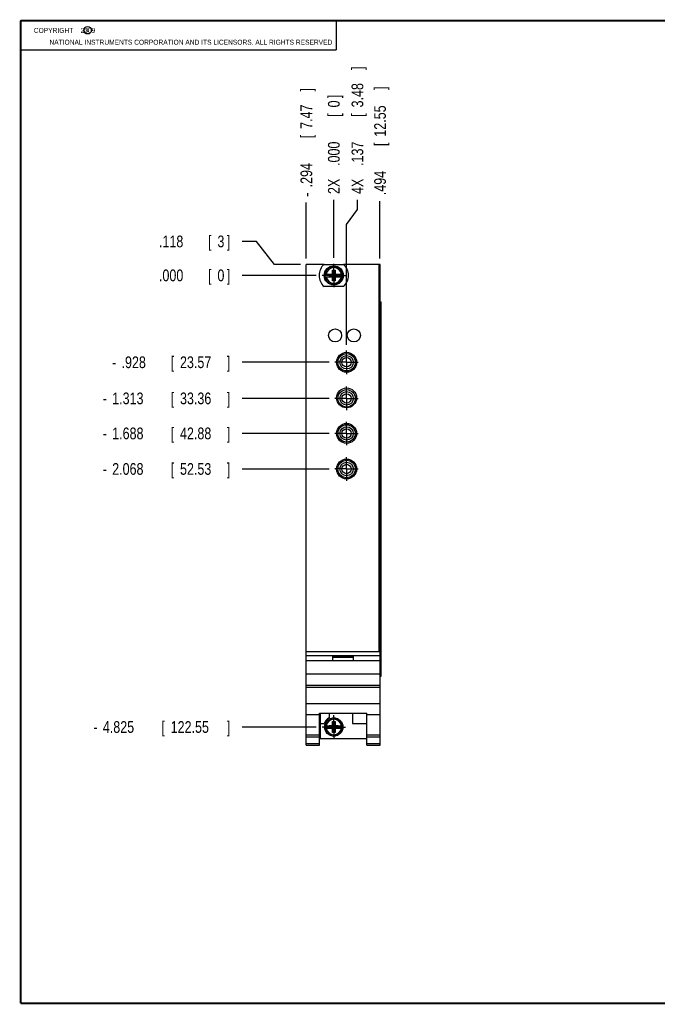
# Model space of a CAD drawing. Header units: inches. Extents: x 0.2 to 16.8, y 0.1 to 10.8.
# Tile 1 of 11: x 0.2 to 7.1, y 0.2 to 10.8. Entities that reach past the tile are written whole.
import ezdxf

# ---------------------------------------------------------------- set-up
doc = ezdxf.new("R2010")
doc.units = ezdxf.units.IN
doc.header["$LTSCALE"] = 0.935
doc.header["$MEASUREMENT"] = 0
doc.linetypes.add('CENTER', pattern=[0.6, 0.375, -0.075, 0.075, -0.075])
doc.layers.get('0').update_dxf_attribs({"linetype": 'CONTINUOUS'})
doc.layers.add('DEFAULT_1', color=7, linetype='CENTER')
doc.layers.add('DIMENSIONS', color=7, linetype='CONTINUOUS')
doc.styles.get("Standard").update_dxf_attribs({"font": 'txt', "width": 0.8})
doc.dimstyles.new('DIMSTYLE_1', dxfattribs={"dimtxt": 0.125, "dimasz": 0.18, "dimexe": 0.18, "dimexo": 0.0625, "dimgap": 0.09, "dimtad": 0, "dimtih": 1, "dimtoh": 1, "dimdec": 3, "dimzin": 4, "dimdsep": 46, "dimtxsty": 'STANDARD', "dimblk": '_FILLED', "dimblk1": '_FILLED', "dimblk2": '_FILLED', "dimcen": 0.09, "dimadec": 0, "dimazin": 0, "dimtp": 0.01, "dimtm": 0.01, "dimtfac": 1, "dimtdec": 3, "dimtofl": 0, "dimtmove": 0, "dimatfit": 3, "dimldrblk": '_FILLED', "dimfxl": 1, "dimtolj": 1, "dimtzin": 4, "dimarcsym": 0})

# ---------------------------------------------------------------- blocks, each defined once
blk = doc.blocks.new('*D0')
at = {"layer": 'DIMENSIONS', "color": 2, "linetype": 'CONTINUOUS'}
for p, q in [((2.77, 8.399), (2.617, 8.399)), ((2.965, 8.154), (2.77, 8.399)), ((3.242, 8.154), (2.965, 8.154))]:
    blk.add_line(p, q, dxfattribs=at)
at = {"layer": 'DIMENSIONS', "color": 2, "linetype": 'CONTINUOUS', "width": 0.8}
for s, p in [('.118', (1.729, 8.337)), ('[', (2.254, 8.337)), ('3', (2.354, 8.337)), (']', (2.454, 8.337))]:
    blk.add_text(s, height=0.125, dxfattribs=at).set_placement(p)
blk = doc.blocks.new('_FILLED')
at = {"color": 0, "linetype": 'BYBLOCK'}
blk.add_solid([(0, 0), (-1, 0.174), (-1, -0.174)], dxfattribs=at)
blk = doc.blocks.new('*D1')
at = {"layer": 'DIMENSIONS', "color": 2, "linetype": 'CONTINUOUS'}
blk.add_line((3.547, 7.108), (2.617, 7.108), dxfattribs=at)
at = {"layer": 'DIMENSIONS', "color": 2, "linetype": 'CONTINUOUS', "width": 0.8}
for s, p in [('.928', (1.329, 7.046)), ('[', (1.854, 7.046)), ('23.57', (1.954, 7.046)), (']', (2.454, 7.046)), ('-', (1.229, 7.046))]:
    blk.add_text(s, height=0.125, dxfattribs=at).set_placement(p)
blk = doc.blocks.new('*D2')
at = {"layer": 'DIMENSIONS', "color": 2, "linetype": 'CONTINUOUS'}
blk.add_line((3.547, 6.723), (2.617, 6.723), dxfattribs=at)
at = {"layer": 'DIMENSIONS', "color": 2, "linetype": 'CONTINUOUS', "width": 0.8}
for s, p in [('1.313', (1.229, 6.66)), ('[', (1.854, 6.66)), ('33.36', (1.954, 6.66)), (']', (2.454, 6.66)), ('-', (1.129, 6.66))]:
    blk.add_text(s, height=0.125, dxfattribs=at).set_placement(p)
blk = doc.blocks.new('*D3')
at = {"layer": 'DIMENSIONS', "color": 2, "linetype": 'CONTINUOUS'}
blk.add_line((3.547, 6.348), (2.617, 6.348), dxfattribs=at)
at = {"layer": 'DIMENSIONS', "color": 2, "linetype": 'CONTINUOUS', "width": 0.8}
for s, p in [('[', (1.854, 6.286)), (']', (2.454, 6.286)), ('-', (1.129, 6.286)), ('1.688', (1.229, 6.286)), ('42.88', (1.954, 6.286))]:
    blk.add_text(s, height=0.125, dxfattribs=at).set_placement(p)
blk = doc.blocks.new('*D4')
at = {"layer": 'DIMENSIONS', "color": 2, "linetype": 'CONTINUOUS'}
blk.add_line((3.547, 5.968), (2.617, 5.968), dxfattribs=at)
at = {"layer": 'DIMENSIONS', "color": 2, "linetype": 'CONTINUOUS', "width": 0.8}
for s, p in [('2.068', (1.229, 5.906)), ('[', (1.854, 5.906)), ('52.53', (1.954, 5.906)), (']', (2.454, 5.906)), ('-', (1.129, 5.906))]:
    blk.add_text(s, height=0.125, dxfattribs=at).set_placement(p)
blk = doc.blocks.new('*D5')
at = {"layer": 'DIMENSIONS', "color": 2, "linetype": 'CONTINUOUS'}
blk.add_line((3.41, 3.211), (2.617, 3.211), dxfattribs=at)
at = {"layer": 'DIMENSIONS', "color": 2, "linetype": 'CONTINUOUS', "width": 0.8}
for s, p in [('4.825', (1.129, 3.149)), ('[', (1.754, 3.149)), ('122.55', (1.854, 3.149)), (']', (2.454, 3.149)), ('-', (1.029, 3.149))]:
    blk.add_text(s, height=0.125, dxfattribs=at).set_placement(p)
blk = doc.blocks.new('*D6')
at = {"layer": 'DIMENSIONS', "color": 2, "linetype": 'CONTINUOUS'}
blk.add_line((3.41, 8.036), (2.617, 8.036), dxfattribs=at)
at = {"layer": 'DIMENSIONS', "color": 2, "linetype": 'CONTINUOUS', "width": 0.8}
for s, p in [('.000', (1.729, 7.974)), ('[', (2.254, 7.974)), ('0', (2.354, 7.974)), (']', (2.454, 7.974))]:
    blk.add_text(s, height=0.125, dxfattribs=at).set_placement(p)
blk = doc.blocks.new('*D7')
at = {"layer": 'DIMENSIONS', "color": 2, "linetype": 'CONTINUOUS'}
for p, q in [((3.851, 8.742), (3.851, 8.843)), ((3.735, 8.581), (3.851, 8.742)), ((3.735, 7.296), (3.735, 8.581))]:
    blk.add_line(p, q, dxfattribs=at)
at = {"layer": 'DIMENSIONS', "color": 2, "linetype": 'CONTINUOUS', "width": 0.8}
for s, p in [(']', (3.913, 10.231)), ('3.48', (3.913, 9.831)), ('[', (3.913, 9.731)), ('.137', (3.913, 9.206)), ('4X ', (3.913, 8.906))]:
    blk.add_text(s, height=0.125, rotation=90, dxfattribs=at).set_placement(p)
blk = doc.blocks.new('*D8')
at = {"layer": 'DIMENSIONS', "color": 2, "linetype": 'CONTINUOUS'}
blk.add_line((4.092, 8.217), (4.092, 8.831), dxfattribs=at)
at = {"layer": 'DIMENSIONS', "color": 2, "linetype": 'CONTINUOUS', "width": 0.8}
for s, p in [(']', (4.155, 10.018)), ('12.55', (4.155, 9.518)), ('[', (4.155, 9.418)), ('.494', (4.155, 8.893))]:
    blk.add_text(s, height=0.125, rotation=90, dxfattribs=at).set_placement(p)
blk = doc.blocks.new('*D9')
at = {"layer": 'DIMENSIONS', "color": 2, "linetype": 'CONTINUOUS'}
blk.add_line((3.304, 8.217), (3.304, 8.815), dxfattribs=at)
at = {"layer": 'DIMENSIONS', "color": 2, "linetype": 'CONTINUOUS', "width": 0.8}
for s, p in [(']', (3.367, 10.002)), ('7.47', (3.367, 9.602)), ('[', (3.367, 9.502)), ('.294', (3.367, 8.977)), ('-', (3.367, 8.877))]:
    blk.add_text(s, height=0.125, rotation=90, dxfattribs=at).set_placement(p)
blk = doc.blocks.new('*D10')
at = {"layer": 'DIMENSIONS', "color": 2, "linetype": 'CONTINUOUS'}
blk.add_line((3.598, 8.224), (3.598, 8.843), dxfattribs=at)
at = {"layer": 'DIMENSIONS', "color": 2, "linetype": 'CONTINUOUS', "width": 0.8}
for s, p in [(']', (3.661, 9.931)), ('0', (3.661, 9.831)), ('[', (3.661, 9.731)), ('.000', (3.661, 9.206)), ('2X ', (3.661, 8.906))]:
    blk.add_text(s, height=0.125, rotation=90, dxfattribs=at).set_placement(p)

msp = doc.modelspace()

# ---------------------------------------------------------------- linework, layer by layer
at = {"color": 2, "linetype": 'CONTINUOUS'}
for p, q in [((0.25, 10.7586), (3.625, 10.7586)), ((0.25, 10.7586), (0.25, 10.4456)), ((3.625, 10.7586), (3.625, 10.4456)), ((0.25, 10.4456), (3.625, 10.4456))]:
    msp.add_line(p, q, dxfattribs=at)
at = {"color": 7, "linetype": 'CONTINUOUS'}
for p, q in [((3.3041, 3.0164), (3.3041, 8.1541)), ((3.4937, 8.1541), (3.3041, 8.1541)), ((3.4943, 8.1546), (3.7018, 8.1546)), ((4.0921, 8.1541), (3.7024, 8.1541)), ((4.0921, 3.0164), (4.0921, 8.1541)), ((3.5034, 8.0499), (3.5863, 8.0499)), ((3.5034, 8.0223), (3.5863, 8.0223)), ((3.5495, 8.0478), (3.5495, 8.0244)), ((3.5495, 8.0244), (3.6466, 8.0478)), ((3.5863, 8.0478), (3.5495, 8.0478)), ((3.5495, 8.0478), (3.6466, 8.0244)), ((3.5495, 8.0244), (3.5863, 8.0244)), ((3.5843, 7.979), (3.6118, 8.0932)), ((3.5843, 8.0499), (3.5843, 8.0932)), ((3.6118, 7.979), (3.5843, 8.0932)), ((3.5843, 8.0932), (3.6118, 8.0932)), ((3.5843, 7.979), (3.5843, 8.0223)), ((3.5863, 8.0499), (3.5863, 8.0478)), ((3.5863, 8.0244), (3.6098, 8.0478)), ((3.6098, 8.0244), (3.5863, 8.0478)), ((3.5863, 8.0223), (3.5863, 8.0244)), ((3.6098, 8.0499), (3.6098, 8.0478)), ((3.6098, 8.0499), (3.6927, 8.0499)), ((3.6466, 8.0478), (3.6098, 8.0478)), ((3.6098, 8.0223), (3.6098, 8.0244)), ((3.6098, 8.0244), (3.6466, 8.0244)), ((3.6098, 8.0223), (3.6927, 8.0223)), ((3.6118, 8.0932), (3.6118, 8.0499)), ((3.6118, 8.0223), (3.6118, 7.979)), ((3.6466, 8.0478), (3.6466, 8.0244)), ((3.7018, 7.9176), (3.4943, 7.9176)), ((3.6118, 7.979), (3.5843, 7.979)), ((4.0921, 7.7541), (4.1038, 7.7541)), ((4.1038, 3.7541), (4.1038, 7.7541)), ((3.3041, 4.0184), (4.0921, 4.0184)), ((3.3041, 3.9754), (4.0921, 3.9754)), ((4.0921, 3.9184), (3.3041, 3.9184)), ((3.5881, 3.9654), (3.8081, 3.9654)), ((3.5881, 3.9184), (3.5881, 3.9654)), ((3.5881, 3.9584), (3.8081, 3.9584)), ((3.8081, 3.9184), (3.8081, 3.9654)), ((3.3041, 3.7784), (4.0921, 3.7784)), ((4.0921, 3.7541), (4.1038, 3.7541)), ((3.3041, 3.6584), (4.0921, 3.6584)), ((3.3041, 3.6388), (4.0921, 3.6388)), ((3.3041, 3.4631), (4.0921, 3.4631)), ((3.3041, 3.3434), (3.4461, 3.3434)), ((3.4461, 3.3586), (3.9501, 3.3586)), ((3.4461, 3.0164), (3.4461, 3.3586)), ((3.4521, 3.3586), (3.4521, 3.0894)), ((3.5491, 3.3586), (3.5491, 3.3087)), ((3.5843, 3.2685), (3.6118, 3.2685)), ((3.6118, 3.1543), (3.5843, 3.2685)), ((3.5843, 3.2251), (3.5843, 3.2685)), ((3.5843, 3.1543), (3.6118, 3.2685)), ((3.6118, 3.2685), (3.6118, 3.2251)), ((3.7991, 3.3586), (3.7991, 3.2494)), ((3.9501, 3.0164), (3.9501, 3.3586)), ((3.9501, 3.3434), (4.0921, 3.3434)), ((3.4521, 3.2494), (3.4959, 3.2494)), ((3.5034, 3.2251), (3.5863, 3.2251)), ((3.5034, 3.1976), (3.5863, 3.1976)), ((3.5495, 3.1997), (3.6466, 3.2231)), ((3.5863, 3.2231), (3.5495, 3.2231)), ((3.5495, 3.2231), (3.6466, 3.1997)), ((3.5495, 3.2231), (3.5495, 3.1997)), ((3.5495, 3.1997), (3.5863, 3.1997)), ((3.5843, 3.1543), (3.5843, 3.1976)), ((3.5863, 3.2251), (3.5863, 3.2231)), ((3.6098, 3.1997), (3.5863, 3.2231)), ((3.5863, 3.1997), (3.6098, 3.2231)), ((3.5863, 3.1976), (3.5863, 3.1997)), ((3.6098, 3.2251), (3.6927, 3.2251)), ((3.6098, 3.2251), (3.6098, 3.2231)), ((3.6466, 3.2231), (3.6098, 3.2231)), ((3.6098, 3.1997), (3.6466, 3.1997)), ((3.6098, 3.1976), (3.6098, 3.1997)), ((3.6098, 3.1976), (3.6927, 3.1976)), ((3.6118, 3.1976), (3.6118, 3.1543)), ((3.6466, 3.2231), (3.6466, 3.1997)), ((3.7991, 3.2494), (3.9501, 3.2494)), ((3.3041, 3.1264), (3.4461, 3.1264)), ((3.3041, 3.1071), (3.4461, 3.1071)), ((3.4521, 3.0894), (3.9501, 3.0894)), ((3.6118, 3.1543), (3.5843, 3.1543)), ((3.9501, 3.1264), (4.0921, 3.1264)), ((3.9501, 3.1071), (4.0921, 3.1071)), ((3.3041, 3.0343), (3.4461, 3.0343)), ((3.3041, 3.0164), (3.4461, 3.0164)), ((3.9501, 3.0343), (4.0921, 3.0343)), ((3.9501, 3.0164), (4.0921, 3.0164))]:
    msp.add_line(p, q, dxfattribs=at)
at = {"color": 9, "linetype": 'CONTINUOUS'}
for p, q in [((4.0801, 8.1541), (4.0801, 4.0184)), ((4.095, 3.7541), (4.095, 7.7541)), ((4.1036, 3.7541), (4.1036, 7.7541))]:
    msp.add_line(p, q, dxfattribs=at)
at = {"color": 7, "linetype": 'CONTINUOUS', "const_width": 0.02}
for points in [[(0.25, 10.7586), (0.25, 0.2586)], [(16.75, 10.7586), (0.25, 10.7586)], [(0.25, 0.2586), (16.75, 0.2586)]]:
    msp.add_lwpolyline(points, dxfattribs=at)
at = {"color": 2, "linetype": 'CONTINUOUS'}
msp.add_circle((0.9659, 10.6562), 0.0403, dxfattribs=at)
at = {"color": 7, "linetype": 'CONTINUOUS'}
for centre, radius in [((3.5981, 8.0361), 0.1025), ((3.5981, 8.0361), 0.098), ((3.6121, 7.3951), 0.07), ((3.8121, 7.3951), 0.07), ((3.7351, 7.1081), 0.1065), ((3.7351, 7.1081), 0.093), ((3.7351, 7.1081), 0.0715), ((3.7351, 7.1081), 0.05), ((3.7351, 6.7281), 0.1065), ((3.7351, 6.7228), 0.093), ((3.7351, 6.7228), 0.0715), ((3.7351, 6.7228), 0.05), ((3.7351, 6.3481), 0.1065), ((3.7351, 6.3481), 0.093), ((3.7351, 6.3481), 0.0715), ((3.7351, 6.3481), 0.05), ((3.7351, 5.9681), 0.1065), ((3.7351, 5.9681), 0.093), ((3.7351, 5.9681), 0.0715), ((3.7351, 5.9681), 0.05), ((3.5981, 3.2114), 0.098)]:
    msp.add_circle(centre, radius, dxfattribs=at)
for centre, radius, start, end in [((3.5981, 8.0361), 0.1575, 131.20295, 228.79705), ((3.5981, 8.0361), 0.1575, 311.20295, 48.79705), ((3.5981, 8.0361), 0.0956, 171.71661, 188.28339), ((3.5981, 8.0361), 0.0956, 351.71661, 8.28339), ((3.5981, 3.2114), 0.109, 116.71426, 159.59683), ((3.5981, 3.2114), 0.0956, 171.71661, 188.28339), ((3.5981, 3.2114), 0.0956, 351.71661, 8.28339)]:
    msp.add_arc(centre, radius, start, end, dxfattribs=at)
at = {"color": 9, "linetype": 'CONTINUOUS'}
for centre, radius, start, end in [((3.5981, 8.0361), 0.0947, 8.36374, 171.63626), ((3.5981, 8.0361), 0.0832, 9.53359, 170.46641), ((3.5981, 8.0361), 0.0947, 188.36374, 351.63626), ((3.5981, 8.0361), 0.0832, 189.53359, 350.46641), ((3.5981, 3.2114), 0.0947, 8.36374, 171.63626), ((3.5981, 3.2114), 0.0832, 9.53359, 170.46641), ((3.5981, 3.2114), 0.0947, 188.36374, 351.63626), ((3.5981, 3.2114), 0.0832, 189.53359, 350.46641)]:
    msp.add_arc(centre, radius, start, end, dxfattribs=at)
at = {"layer": 'DEFAULT_1', "color": 7, "linetype": 'CENTER'}
for p, q in [((3.5981, 8.0361), (3.5981, 8.1612)), ((3.5981, 8.0361), (3.473, 8.0361)), ((3.5981, 8.0361), (3.5981, 7.911)), ((3.5981, 8.0361), (3.7232, 8.0361)), ((3.7351, 7.1081), (3.7351, 7.2332)), ((3.7351, 7.1081), (3.61, 7.1081)), ((3.7351, 7.1081), (3.7351, 6.983)), ((3.7351, 7.1081), (3.8602, 7.1081)), ((3.7351, 6.7228), (3.7351, 6.8479)), ((3.7351, 6.7228), (3.61, 6.7228)), ((3.7351, 6.7228), (3.7351, 6.5977)), ((3.7351, 6.7228), (3.8602, 6.7228)), ((3.7351, 6.3481), (3.7351, 6.4732)), ((3.7351, 6.3481), (3.61, 6.3481)), ((3.7351, 6.3481), (3.7351, 6.223)), ((3.7351, 6.3481), (3.8602, 6.3481)), ((3.7351, 5.9681), (3.7351, 6.0932)), ((3.7351, 5.9681), (3.61, 5.9681)), ((3.7351, 5.9681), (3.7351, 5.843)), ((3.7351, 5.9681), (3.8602, 5.9681)), ((3.5981, 3.2114), (3.5981, 3.3365)), ((3.5981, 3.2114), (3.473, 3.2114)), ((3.5981, 3.2114), (3.7232, 3.2114)), ((3.5981, 3.2114), (3.5981, 3.0863))]:
    msp.add_line(p, q, dxfattribs=at)

# ---------------------------------------------------------------- texts
at = {"color": 2, "linetype": 'CONTINUOUS', "width": 0.8}
for s, p in [('c', (0.946, 10.6363)), ('NATIONAL INSTRUMENTS CORPORATION AND ITS LICENSORS. ALL RIGHTS RESERVED', (0.5583, 10.5016))]:
    msp.add_text(s, height=0.053, dxfattribs=at).set_placement(p)
at = {"color": 2, "linetype": 'CONTINUOUS', "insert": (0.3125, 10.6805), "char_height": 0.053, "width": 0.8904, "attachment_point": 1}
msp.add_mtext('    COPYRIGHT    2009', dxfattribs=at)

# ---------------------------------------------------------------- dimensions: what is measured, and where the dimension line sits
at = {"layer": 'DIMENSIONS', "color": 2, "linetype": 'CONTINUOUS'}
for feature_location, offset, dtype, origin, text, picture, middle in [((3.735060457, 7.2956798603), (0.1158962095, 1.5477396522), 0, (3.598060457, 8.1611798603), '4X <>', '*D7', (3.8509566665, 9.6184195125)), ((3.3041, 8.2166), (0, 0.5982), 1, (3.5981, 8.1612), '-<>', '*D9', (3.3041, 9.4897)), ((3.598060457, 8.2236798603), (0, 0.6197396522), 1, (3.598060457, 8.1611798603), '2X <>', '*D10', (3.598060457, 9.4684195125)), ((3.4105, 3.2114), (-0.7939, 0), 0, (3.473, 8.0361), '-<>', '*D5', (1.7916, 3.2114)), ((3.5475, 6.7228), (-0.9309, 0), 0, (3.473, 8.0361), '-<>', '*D2', (1.8416, 6.7228)), ((3.5475, 6.3481), (-0.9309, 0), 0, (3.473, 8.0361), '-<>', '*D3', (1.8416, 6.3481)), ((3.5475, 5.9681), (-0.9309, 0), 0, (3.473, 8.0361), '-<>', '*D4', (1.8416, 5.9681)), ((3.5475, 7.1081), (-0.9309, 0), 0, (3.473, 8.0361), '-<>', '*D1', (1.8916, 7.1081))]:
    dim = msp.add_ordinate_dim(feature_location=feature_location, offset=offset, dtype=dtype, origin=origin, text=text, dimstyle='DIMSTYLE_1', dxfattribs=at)
    dim.commit()
    dim.dimension.update_dxf_attribs({"geometry": picture, "text_midpoint": middle})
for feature_location, offset, dtype, origin, picture, middle in [((4.0921, 8.2166), (0, 0.6141), 1, (3.5981, 8.1612), '*D8', (4.0921, 9.5057)), ((3.2416, 8.1541), (-0.625, 0.2453), 0, (3.473, 8.0361), '*D0', (2.1416, 8.3994)), ((3.410460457, 8.0360798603), (-0.7939, 0), 0, (3.472960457, 8.0360798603), '*D6', (2.141560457, 8.0360798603))]:
    dim = msp.add_ordinate_dim(feature_location=feature_location, offset=offset, dtype=dtype, origin=origin, dimstyle='DIMSTYLE_1', dxfattribs=at)
    dim.commit()
    dim.dimension.update_dxf_attribs({"geometry": picture, "text_midpoint": middle})

doc.saveas('drawing.dxf')
